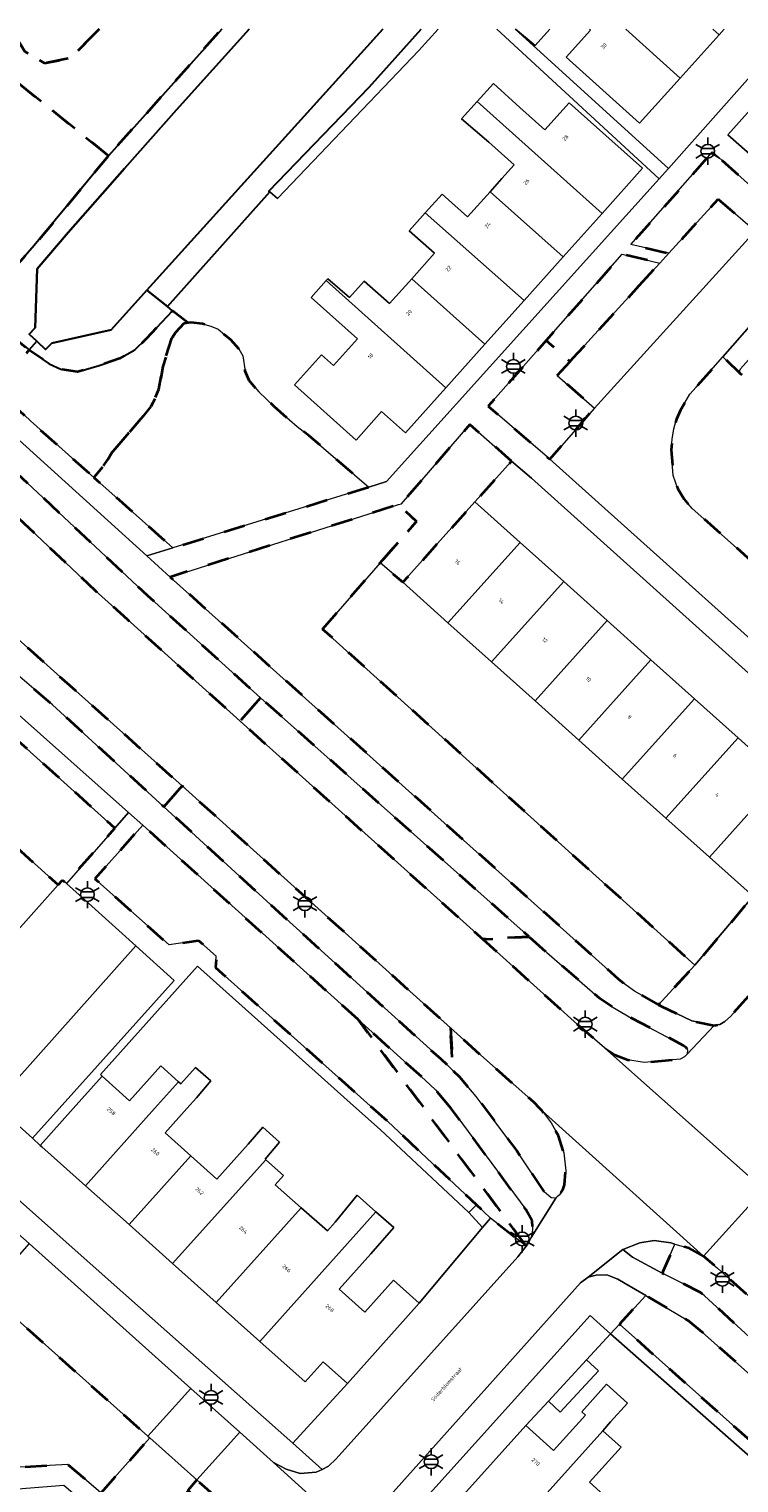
# Model space of a CAD drawing. Extents: x 105780 to 185197, y 477999 to 525027.
# Tile 99 of 256: x 106343 to 106409, y 479965 to 480100. Entities that reach past the tile are written whole.
import ezdxf
from ezdxf.enums import TextEntityAlignment as Align

# ---------------------------------------------------------------- set-up
doc = ezdxf.new("R2010")
doc.units = 0
doc.linetypes.add('XX-HIDDEN', pattern=[4, 2, -2])
for name, color, linetype, lineweight in [('B-GV-GR-HAAG_01-G', 252, 'GR-HAAG1', 13), ('B-GV-GR-MATERIAALGRENS-G', 252, 'XX-HIDDEN', 35), ('B-RO-IE-MEUBILAIR_WEGMEUBILAIR-S', 252, 'Continuous', 25), ('B-WE-GW-WATERGANG_SLOOT_INSTEEK-G', 252, 'Continuous', 30), ('B-XX-KG-KADASTRAAL_BEBOUWING-G', 252, 'Continuous', 20), ('B1-WE-OG-BEBOUWING-T18', 7, 'Continuous', 18), ('B1-WE-OG-TERREIN_ERF-GV', 252, 'Continuous', 18), ('B1-WE-OG-TOPOGRAFIE-T18', 10, 'Continuous', 18), ('B1-WE-VH-VERHARDING_ASFALT-GV', 252, 'Continuous', 18), ('B1-WE-VH-VERHARDING_BETONSTRAATSTEEN-GV', 252, 'Continuous', 18), ('B1-WE-VH-VERHARDING_TEGEL-GV', 252, 'Continuous', 18)]:
    doc.layers.add(name, color=color, linetype=linetype, lineweight=lineweight)
doc.styles.add('NLCS-ISO', font='NLCS-ISO.ttf')
doc.styles.add('NLCS-ISO-M200-T18', font='NLCS-ISO.ttf', dxfattribs={"height": 0.36})
doc.linetypes.add('GR-HAAG1', pattern='A,6,[176,NLCS.shx,S=0.125,R=0,X=0,Y=0],-2', length=8)

# ---------------------------------------------------------------- blocks, each defined once
blk = doc.blocks.new('B-SIE-WEG_LICHTMAST-SO')
at = {"ltscale": 0.1}
for p, q in [((-1.1, 0.63), (-2.19, 1.27)), ((0, 1.27), (0, 2.53)), ((1.1, 0.63), (2.19, 1.27)), ((-1.1, -0.63), (-2.19, -1.27)), ((0, -1.27), (0, -2.53)), ((1.1, -0.63), (2.19, -1.27))]:
    blk.add_line(p, q, dxfattribs=at)
at = {"flags": 128}
for points in [[(-1.16, 0.5), (1.16, 0.5)], [(-1.16, -0.5), (1.16, -0.5)]]:
    blk.add_lwpolyline(points, dxfattribs=at)
at = {"ltscale": 0.1}
blk.add_circle((0, 0), 1.27, dxfattribs=at)
at = {"style": 'NLCS-ISO'}
blk.add_attdef('TYPE', text='', height=1.8, dxfattribs=at).set_placement((0, 2.53), align=Align.BOTTOM_CENTER)

msp = doc.modelspace()

# ---------------------------------------------------------------- linework, layer by layer
at = {"layer": 'B-GV-GR-HAAG_01-G', "flags": 128}
for points in [[(106418.253, 480096.819), (106418.447, 480096.934), (106418.729, 480096.999), (106416.167, 480099.646), (106407.735, 480090.218), (106410.287, 480087.964), (106414.424, 480092.563)], [(106422.938, 480028.363), (106420.286, 480030.748), (106416.9, 480026.975), (106410.221, 480019.531), (106410.071, 480019.666), (106404.687, 480013.276), (106401.328, 480009.621), (106401.572, 480009.483), (106404.418, 480008.109), (106406.456, 480007.693), (106407.007, 480007.781), (106407.461, 480008.049), (106407.969, 480008.523), (106421.51, 480023.673), (106422.255, 480025.108), (106422.609, 480026.095), (106422.824, 480027.14)], [(106389.076, 479987.256), (106385.781, 479989.849), (106385.039, 479988.964), (106379.165, 479981.964), (106372.52, 479974.524), (106367.463, 479968.983), (106370.18, 479966.568), (106370.786, 479966.85), (106371.495, 479967.539), (106388.286, 479986.266)], [(106389.041, 479970.634), (106391.125, 479972.892), (106394.65, 479976.711), (106396.89, 479979.139), (106395, 479980.81), (106377.08, 479960.89), (106378.92, 479959.24), (106383.446, 479964.05), (106383.269, 479964.209)]]:
    msp.add_lwpolyline(points, close=True, dxfattribs=at)
at = {"layer": 'B-GV-GR-MATERIAALGRENS-G', "flags": 128}
for points in [[(106349.542, 480100.013), (106346.914, 480097.333), (106344.487, 480096.854), (106342.661, 480097.939), (106341.441, 480099.898), (106341.183, 480095.715), (106350.42, 480088.281), (106360.89, 480100.013)], [(106341.442, 480100.013), (106341.441, 480099.898), (106342.661, 480097.939), (106344.487, 480096.854), (106346.914, 480097.333), (106349.542, 480100.013)]]:
    msp.add_lwpolyline(points, dxfattribs=at)
for points in [[(106350.42, 480088.281), (106341.183, 480095.715), (106338.605, 480097.79), (106337.933, 480095.426), (106337.06, 480093.08), (106335.852, 480090.506), (106334.269, 480087.737), (106332.153, 480084.455), (106329.793, 480081.332), (106327.39, 480078.412), (106334.467, 480071.873), (106339.942, 480066.746), (106343.07, 480070.281), (106341.742, 480071.34), (106340.82, 480072.528), (106340.515, 480073.794), (106340.718, 480075.902), (106341.41, 480077.441), (106342.309, 480078.554), (106343.542, 480079.961)], [(106406.845, 480084.265), (106410.257, 480081.294), (106412.164, 480083.394), (106406.324, 480088.635), (106398.769, 480080.066), (106402.268, 480079.243)], [(106399.542, 480076.252), (106401.439, 480078.333), (106397.962, 480079.151), (106391.61, 480071.945), (106390.921, 480071.164), (106393.13, 480069.217), (106393.83, 480069.986)], [(106327.48, 480072.288), (106326.251, 480073.361), (106325.503, 480073.799), (106324.838, 480073.993), (106323.888, 480073.757), (106323.274, 480073.362), (106322.847, 480072.835), (106349.215, 480047.963), (106352.129, 480045.335), (106362.597, 480035.894), (106364.48, 480038.059), (106354.044, 480047.5), (106340.939, 480059.807)], [(106357.772, 480072.788), (106357.576, 480072.944), (106356.348, 480073.92), (106353.912, 480071.322), (106352.846, 480070.306), (106351.439, 480069.502), (106349.555, 480068.848), (106347.556, 480068.257), (106346.01, 480068.493), (106344.935, 480068.996), (106343.163, 480070.207), (106343.07, 480070.281), (106339.942, 480066.746), (106343.184, 480063.71), (106349.063, 480058.464), (106349.936, 480059.539), (106350.351, 480060.125), (106350.759, 480060.811), (106353.416, 480063.898), (106354.332, 480065.059), (106354.529, 480065.393), (106355.084, 480066.647), (106355.429, 480068.747), (106356.276, 480071.389), (106356.613, 480071.885), (106357.382, 480072.731)], [(106357.772, 480072.788), (106357.382, 480072.731), (106356.613, 480071.885), (106356.276, 480071.389), (106355.429, 480068.747), (106355.084, 480066.647), (106354.529, 480065.393), (106354.332, 480065.059), (106353.416, 480063.898), (106350.759, 480060.811), (106350.351, 480060.125), (106349.936, 480059.539), (106349.063, 480058.464), (106356.368, 480051.947), (106374.522, 480057.584), (106368.973, 480062.321), (106367.866, 480063.19), (106365.747, 480065.036), (106364.318, 480066.406), (106363.42, 480067.441), (106363.073, 480068.312), (106362.857, 480069.732), (106362.49, 480070.399), (106361.742, 480071.209), (106360.559, 480072.208), (106359.897, 480072.5), (106359.123, 480072.699), (106358.034, 480072.827)], [(106391.936, 480067.907), (106393.13, 480069.217), (106390.921, 480071.164), (106385.563, 480065.087), (106391.254, 480060.162), (106395.393, 480064.896)], [(106417.978, 480059.946), (106417.839, 480060.004), (106411.307, 480065.922), (106408.888, 480068.114), (106407.265, 480069.641), (106404.808, 480066.835), (106404.228, 480066.172), (106403.366, 480064.711), (106402.985, 480063.875), (106402.743, 480062.98), (106402.572, 480062.023), (106402.49, 480061.021), (106402.688, 480058.638), (106403.094, 480057.4), (106403.683, 480056.444), (106404.434, 480055.601), (106409.94, 480050.718)], [(106316.245, 480065.219), (106316.028, 480065.3), (106315.754, 480065.195), (106315.527, 480064.958), (106315.21, 480063.771), (106315.342, 480062.827), (106315.818, 480062.297), (106316.54, 480061.657), (106324.039, 480055.569), (106345.24, 480037.397), (106355.547, 480027.959), (106357.226, 480029.884), (106346.821, 480039.202), (106337.514, 480047.536), (106335.959, 480048.981), (106334.088, 480050.617)], [(106387.725, 480059.982), (106383.842, 480063.364), (106377.526, 480056.041), (106377.25, 480055.953), (106378.906, 480054.396), (106375.57, 480050.565), (106377.65, 480048.753), (106384.329, 480056.197)], [(106370.225, 480044.427), (106375.57, 480050.565), (106378.906, 480054.396), (106377.25, 480055.953), (106356.133, 480049.242), (106397.598, 480012.028), (106398.314, 480011.436), (106399.095, 480010.882), (106401.328, 480009.621), (106404.687, 480013.276)], [(106330.242, 480044.68), (106325.225, 480038.95), (106327.52, 480036.974), (106329.582, 480039.273), (106341.491, 480028.588), (106339.487, 480026.356), (106345.763, 480020.726), (106346.158, 480021.17), (106346.512, 480020.86), (106351.009, 480025.987)], [(106364.48, 480038.059), (106362.597, 480035.894), (106385.049, 480015.684), (106389.339, 480015.915)], [(106357.226, 480029.884), (106355.547, 480027.959), (106366.188, 480018.182), (106381.163, 480004.602), (106382.285, 480003.529), (106382.073, 480007.467)], [(106422.938, 480028.363), (106420.286, 480030.748), (106416.9, 480026.975), (106410.221, 480019.531), (106410.071, 480019.666), (106404.687, 480013.276), (106401.328, 480009.621), (106401.572, 480009.483), (106404.418, 480008.109), (106406.456, 480007.693), (106407.007, 480007.781), (106407.461, 480008.049), (106407.969, 480008.523), (106421.51, 480023.673), (106422.255, 480025.108), (106422.609, 480026.095), (106422.824, 480027.14)], [(106373.52, 480008.236), (106353.574, 480026.251), (106349.157, 480021.27), (106356.022, 480015.162), (106357.686, 480015.414), (106358.754, 480015.575), (106360.386, 480014.113), (106360.306, 480013.065), (106374.915, 480000), (106376.258, 479998.811), (106384.483, 479991.071), (106385.781, 479989.849), (106389.076, 479987.256)], [(106389.339, 480015.915), (106385.049, 480015.684), (106393.813, 480007.795), (106396.328, 480005.61), (106397.274, 480004.987), (106398.483, 480004.507), (106400.003, 480004.255), (106403.313, 480004.572), (106403.728, 480004.784), (106403.97, 480005.038), (106404.008, 480005.432), (106403.904, 480005.632), (106403.596, 480005.848), (106398.82, 480008.374), (106397.024, 480009.424), (106395.885, 480010.208), (106390.969, 480014.463)], [(106382.117, 480000), (106380.676, 480001.717), (106379.734, 480002.624), (106373.52, 480008.236), (106389.076, 479987.256), (106389.193, 479987.402), (106389.528, 479988.046), (106389.671, 479988.791), (106389.626, 479989.6), (106389.05, 479990.649)], [(106382.073, 480007.467), (106382.285, 480003.529), (106382.91, 480002.931), (106384.454, 480001.114), (106385.283, 480000), (106388.204, 479996.075), (106390.739, 479992.267), (106391.377, 479991.735), (106391.812, 479991.699), (106391.906, 479991.78), (106392.152, 479992.012), (106392.463, 479992.455), (106392.626, 479992.925), (106392.729, 479994.235), (106392.566, 479995.898), (106392.049, 479997.455), (106391.384, 479998.675), (106390.562, 479999.78), (106390.346, 480000), (106389.778, 480000.58), (106385.14, 480004.7)], [(106405.47, 479986.32), (106404.16, 479987.06), (106402.832, 479987.445), (106401.65, 479984.75), (106405.17, 479982.99), (106405.59, 479982.65), (106413.504, 479975.344), (106417.568, 479975.563), (106406.78, 479985.21)], [(106339.077, 479982.996), (106338.238, 479983.695), (106337.064, 479984.466), (106336.802, 479984.638), (106335.532, 479985.056), (106334.29, 479985.161), (106333.15, 479985.115), (106332.082, 479984.845), (106331.049, 479984.309), (106330.101, 479983.597), (106329.233, 479982.694), (106322.704, 479975.357), (106328.163, 479970.555), (106330.64, 479973.333), (106332.208, 479974.753), (106333.802, 479975.743), (106335.058, 479976.084), (106336.337, 479975.97), (106337.244, 479975.559), (106338.297, 479974.742), (106339.303, 479973.86), (106339.888, 479973.196), (106340.225, 479972.166), (106340.44, 479970.504), (106340.457, 479966.692), (106346.641, 479967.016), (106349.717, 479964.396), (106354.233, 479969.478), (106354.05, 479969.641)], [(106405.37, 479979.27), (106404.08, 479980.34), (106400.143, 479982.664), (106397.702, 479980.019), (106418.599, 479961.389), (106419.387, 479960.687), (106427.37, 479953.57), (106430.67, 479950.46), (106443.35, 479934.17), (106443.85, 479933.59), (106446.51, 479930.08), (106446.507, 479930.078), (106447.322, 479929.029), (106447.77, 479929.49), (106452.44, 479922.62), (106453.243, 479921.365), (106455.85, 479915.96), (106455.47, 479915.78), (106458.97, 479909.22), (106461.74, 479903.54), (106464.18, 479894.179), (106464.37, 479894.2), (106471.55, 479867.87), (106471.75, 479862.77), (106474.03, 479826.461), (106477.342, 479850.052), (106476.95, 479857.3), (106476.38, 479866.31), (106475.74, 479871.99), (106474.16, 479880.85), (106472.43, 479888.14), (106470.08, 479896.05), (106465.37, 479908.43), (106461.02, 479917.57), (106457.27, 479924.51), (106452.87, 479931.19), (106448.87, 479936.59), (106448.3, 479937.36), (106441.86, 479945.41), (106434.57, 479952.97), (106426.37, 479960.57), (106422.529, 479963.989), (106421.799, 479964.639)], [(106358.595, 479965.583), (106357.764, 479964.618), (106375.514, 479948.678), (106376.394, 479949.666), (106373.889, 479951.91), (106371.993, 479953.61)]]:
    msp.add_lwpolyline(points, close=True, dxfattribs=at)
at = {"layer": 'B-WE-GW-WATERGANG_SLOOT_INSTEEK-G', "flags": 128}
for points in [[(106360.89, 480100.013), (106350.42, 480088.281), (106343.542, 480079.961), (106342.309, 480078.554), (106341.41, 480077.441), (106340.718, 480075.902), (106340.515, 480073.794), (106340.82, 480072.528), (106341.742, 480071.34), (106343.07, 480070.281), (106343.779, 480071.084), (106343.077, 480071.74), (106343.633, 480072.327), (106343.81, 480077.8), (106346.688, 480081.176), (106351.904, 480087.087), (106356.713, 480092.537), (106363.444, 480100.013)], [(106363.444, 480100.013), (106356.713, 480092.537), (106351.904, 480087.087), (106346.688, 480081.176), (106343.81, 480077.8), (106343.633, 480072.327), (106343.077, 480071.74), (106343.779, 480071.084), (106343.848, 480071.02), (106344.595, 480070.321), (106345.169, 480070.923), (106350.671, 480072.148), (106353.969, 480075.811), (106375.807, 480100.013)], [(106375.807, 480100.013), (106353.969, 480075.811), (106355.869, 480074.301), (106365.359, 480084.925), (106365.263, 480085.009), (106374.526, 480094.63), (106379.353, 480100.013)]]:
    msp.add_lwpolyline(points, dxfattribs=at)
msp.add_lwpolyline([(106353.969, 480075.811), (106350.671, 480072.148), (106345.169, 480070.923), (106344.595, 480070.321), (106343.848, 480071.02), (106343.779, 480071.084), (106343.07, 480070.281), (106343.163, 480070.207), (106344.935, 480068.996), (106346.01, 480068.493), (106347.556, 480068.257), (106349.555, 480068.848), (106351.439, 480069.502), (106352.846, 480070.306), (106353.912, 480071.322), (106356.348, 480073.92), (106355.869, 480074.301)], close=True, dxfattribs=at)
at = {"layer": 'B-XX-KG-KADASTRAAL_BEBOUWING-G', "flags": 128}
for points in [[(106388.083, 480100.013), (106389.889, 480098.476), (106391.272, 480100.013)], [(106394.932, 480100.013), (106395.034, 480099.921), (106392.772, 480097.408), (106399.559, 480091.3), (106403.314, 480095.472), (106398.282, 480100.013)], [(106398.282, 480100.013), (106403.314, 480095.472), (106406.934, 480099.494), (106406.357, 480100.013)], [(106406.357, 480100.013), (106406.934, 480099.494), (106407.401, 480100.013)]]:
    msp.add_lwpolyline(points, dxfattribs=at)
for points in [[(106388.483, 480092.745), (106386.051, 480094.982), (106384.52, 480093.3), (106396.098, 480082.938), (106399.845, 480087.124), (106393.064, 480093.193), (106390.804, 480090.667)], [(106384.52, 480093.3), (106383.069, 480091.705), (106385.606, 480089.53), (106387.95, 480087.432), (106386.809, 480086.157), (106385.727, 480084.948), (106392.485, 480078.9), (106396.098, 480082.938)], [(106385.727, 480084.948), (106383.64, 480082.616), (106381.28, 480084.729), (106379.732, 480082.998), (106388.871, 480074.862), (106392.485, 480078.9)], [(106379.732, 480082.998), (106378.244, 480081.335), (106380.59, 480079.236), (106378.486, 480076.885), (106385.258, 480070.825), (106388.871, 480074.862)], [(106370.563, 480076.704), (106369.171, 480075.15), (106373.448, 480071.321), (106371.23, 480068.843), (106370.132, 480069.826), (106367.635, 480067.037), (106373.333, 480061.937), (106375.692, 480064.573), (106377.897, 480062.6), (106381.644, 480066.787)], [(106378.486, 480076.885), (106376.419, 480074.577), (106374.082, 480076.669), (106372.715, 480075.142), (106370.7, 480076.858), (106370.563, 480076.704), (106381.644, 480066.787), (106385.258, 480070.825)], [(106388.512, 480052.444), (106384.329, 480056.197), (106377.65, 480048.753), (106381.833, 480045)], [(106392.546, 480048.825), (106388.512, 480052.444), (106381.833, 480045), (106385.868, 480041.38)], [(106396.58, 480045.205), (106392.546, 480048.825), (106385.868, 480041.38), (106389.901, 480037.761)], [(106400.614, 480041.586), (106396.58, 480045.205), (106389.901, 480037.761), (106393.936, 480034.142)], [(106404.649, 480037.967), (106400.614, 480041.586), (106393.936, 480034.142), (106397.97, 480030.523)], [(106408.682, 480034.348), (106404.649, 480037.967), (106397.97, 480030.523), (106402.004, 480026.903)], [(106412.717, 480030.728), (106408.682, 480034.348), (106402.004, 480026.903), (106406.038, 480023.284)], [(106412.717, 480030.728), (106406.038, 480023.284), (106410.071, 480019.666), (106410.221, 480019.531), (106416.9, 480026.975)], [(106356.886, 480002.485), (106355.249, 480003.947), (106352.369, 480000.722), (106349.82, 480002.998), (106347.143, 480000), (106344.093, 479996.585), (106344.25, 479996.445), (106348.279, 479992.847), (106354.667, 480000)], [(106358.558, 480000.992), (106359.877, 480002.556), (106358.451, 480003.807), (106357.114, 480002.281), (106356.886, 480002.485), (106354.667, 480000), (106348.279, 479992.847), (106352.315, 479989.242), (106358.017, 479995.626), (106355.652, 479997.738), (106357.672, 480000)], [(106364.97, 479995.26), (106364.921, 479995.304), (106366.242, 479996.877), (106364.701, 479998.275), (106363.351, 479996.707), (106360.447, 479993.456), (106358.017, 479995.626), (106352.315, 479989.242), (106356.338, 479985.649)], [(106368.23, 479990.812), (106365.832, 479992.914), (106366.616, 479993.792), (106364.97, 479995.26), (106356.338, 479985.649), (106360.377, 479982.042)], [(106375.156, 479990.441), (106373.434, 479991.957), (106371.39, 479989.485), (106370.667, 479988.676), (106368.23, 479990.812), (106360.377, 479982.042), (106364.426, 479978.426)], [(106379.165, 479981.964), (106376.78, 479984.094), (106374.14, 479981.138), (106371.77, 479983.254), (106374.697, 479986.531), (106376.807, 479988.988), (106375.156, 479990.441), (106364.426, 479978.426), (106368.612, 479974.687), (106370.265, 479976.538), (106372.52, 479974.524)], [(106396.16, 479970.146), (106396.88, 479970.97), (106398.447, 479972.715), (106396.519, 479974.447), (106394.221, 479971.889), (106394.551, 479971.592), (106391.614, 479968.322), (106389.041, 479970.634), (106383.269, 479964.209), (106383.446, 479964.05), (106387.456, 479960.446)], [(106394.928, 479965.372), (106397.852, 479968.626), (106396.16, 479970.146), (106387.456, 479960.446), (106388.945, 479959.109), (106387.943, 479957.993), (106390.45, 479955.741), (106391.452, 479956.857), (106391.493, 479956.82), (106397.281, 479963.258)]]:
    msp.add_lwpolyline(points, close=True, dxfattribs=at)
at = {"layer": 'B1-WE-OG-TERREIN_ERF-GV', "flags": 128}
for points in [[(106380.915, 480100.013), (106379.122, 480098.017), (106366.053, 480084.321), (106365.359, 480084.925), (106355.869, 480074.301), (106356.348, 480073.92), (106357.576, 480072.944), (106357.772, 480072.788), (106358.034, 480072.827), (106359.123, 480072.699), (106359.897, 480072.5), (106360.559, 480072.208), (106361.742, 480071.209), (106362.49, 480070.399), (106362.857, 480069.732), (106363.073, 480068.312), (106363.42, 480067.441), (106364.318, 480066.406), (106365.747, 480065.036), (106367.866, 480063.19), (106368.973, 480062.321), (106374.522, 480057.584), (106376.153, 480058.09), (106401.365, 480086.132), (106386.356, 480100.013)], [(106379.353, 480100.013), (106374.526, 480094.63), (106365.263, 480085.009), (106365.359, 480084.925), (106366.053, 480084.321), (106379.122, 480098.017), (106380.915, 480100.013)], [(106386.356, 480100.013), (106401.365, 480086.132), (106402.243, 480087.104), (106389.714, 480098.495), (106388.045, 480100.013)], [(106388.045, 480100.013), (106389.714, 480098.495), (106402.243, 480087.104), (106413.688, 480100.013)], [(106391.272, 480100.013), (106389.889, 480098.476), (106388.083, 480100.013)], [(106407.401, 480100.013), (106406.934, 480099.494), (106403.314, 480095.472), (106399.559, 480091.3), (106392.772, 480097.408), (106395.034, 480099.921), (106394.932, 480100.013)], [(106327.311, 480000), (106345.763, 480020.726), (106339.487, 480026.356)], [(106429.43, 479949.95), (106409.84, 479967.69), (106396.89, 479979.139), (106394.65, 479976.711), (106395.752, 479975.694), (106392.227, 479971.875), (106391.125, 479972.892), (106389.041, 479970.634), (106391.614, 479968.322), (106394.551, 479971.592), (106394.221, 479971.889), (106396.519, 479974.447), (106398.447, 479972.715), (106396.88, 479970.97), (106396.16, 479970.146), (106397.852, 479968.626), (106394.928, 479965.372), (106397.281, 479963.258)]]:
    msp.add_lwpolyline(points, dxfattribs=at)
for points in [[(106379.732, 480082.998), (106381.28, 480084.729), (106383.64, 480082.616), (106385.727, 480084.948), (106386.809, 480086.157), (106387.95, 480087.432), (106385.606, 480089.53), (106383.069, 480091.705), (106384.52, 480093.3), (106386.051, 480094.982), (106388.483, 480092.745), (106390.804, 480090.667), (106393.064, 480093.193), (106399.845, 480087.124), (106396.098, 480082.938), (106392.485, 480078.9), (106388.871, 480074.862), (106385.258, 480070.825), (106381.644, 480066.787), (106377.897, 480062.6), (106375.692, 480064.573), (106373.333, 480061.937), (106367.635, 480067.037), (106370.132, 480069.826), (106371.23, 480068.843), (106373.448, 480071.321), (106369.171, 480075.15), (106370.563, 480076.704), (106370.7, 480076.858), (106372.715, 480075.142), (106374.082, 480076.669), (106376.419, 480074.577), (106378.486, 480076.885), (106380.59, 480079.236), (106378.244, 480081.335)], [(106389.553, 480058.39), (106387.725, 480059.982), (106384.329, 480056.197), (106388.512, 480052.444), (106392.546, 480048.825), (106396.58, 480045.205), (106400.614, 480041.586), (106404.649, 480037.967), (106408.682, 480034.348), (106412.717, 480030.728), (106416.9, 480026.975), (106420.286, 480030.748)], [(106381.833, 480045), (106377.65, 480048.753), (106375.57, 480050.565), (106370.225, 480044.427), (106404.687, 480013.276), (106410.071, 480019.666), (106406.038, 480023.284), (106402.004, 480026.903), (106397.97, 480030.523), (106393.936, 480034.142), (106389.901, 480037.761), (106385.868, 480041.38)], [(106373.379, 480000), (106358.657, 480013.174), (106349.663, 480003.138), (106349.82, 480002.998), (106352.369, 480000.722), (106355.249, 480003.947), (106356.886, 480002.485), (106357.114, 480002.281), (106358.451, 480003.807), (106359.877, 480002.556), (106358.558, 480000.992), (106357.672, 480000), (106355.652, 479997.738), (106358.017, 479995.626), (106360.447, 479993.456), (106363.351, 479996.707), (106364.701, 479998.275), (106366.242, 479996.877), (106364.921, 479995.304), (106364.97, 479995.26), (106366.616, 479993.792), (106365.832, 479992.914), (106368.23, 479990.812), (106370.667, 479988.676), (106371.39, 479989.485), (106373.434, 479991.957), (106375.156, 479990.441), (106376.807, 479988.988), (106374.697, 479986.531), (106371.77, 479983.254), (106374.14, 479981.138), (106376.78, 479984.094), (106379.165, 479981.964), (106385.039, 479988.964), (106383.758, 479990.355), (106375.566, 479998.064)], [(106348.279, 479992.847), (106344.25, 479996.445), (106344.093, 479996.585), (106343.387, 479997.268), (106340.305, 480000), (106339.862, 480000.393), (106339.511, 480000), (106336.439, 479996.556), (106340.885, 479992.605), (106350.666, 479983.912), (106367.463, 479968.983), (106372.52, 479974.524), (106370.265, 479976.538), (106368.612, 479974.687), (106364.426, 479978.426), (106360.377, 479982.042), (106356.338, 479985.649), (106352.315, 479989.242)], [(106384.483, 479991.071), (106383.758, 479990.355), (106385.039, 479988.964), (106385.781, 479989.849)], [(106397.702, 479980.019), (106396.89, 479979.139), (106409.84, 479967.69), (106429.43, 479949.95), (106445.34, 479929.49), (106446.507, 479930.078), (106446.51, 479930.08), (106443.85, 479933.59), (106443.35, 479934.17), (106430.67, 479950.46), (106427.37, 479953.57), (106419.387, 479960.687), (106418.599, 479961.389)], [(106394.65, 479976.711), (106391.125, 479972.892), (106392.227, 479971.875), (106395.752, 479975.694)]]:
    msp.add_lwpolyline(points, close=True, dxfattribs=at)
at = {"layer": 'B1-WE-VH-VERHARDING_ASFALT-GV', "flags": 128}
for points in [[(106410.257, 480081.294), (106395.393, 480064.896), (106391.254, 480060.162), (106419.744, 480034.592)], [(106362.597, 480035.894), (106352.129, 480045.335), (106349.215, 480047.963), (106322.847, 480072.835), (106320.646, 480070.296), (106321.343, 480069.683), (106321.349, 480069.677), (106321.364, 480069.664), (106330.43, 480060.817)], [(106409.94, 480050.718), (106404.434, 480055.601), (106403.683, 480056.444), (106403.094, 480057.4), (106402.688, 480058.638), (106402.49, 480061.021), (106402.572, 480062.023), (106402.743, 480062.98), (106402.985, 480063.875), (106403.366, 480064.711), (106404.228, 480066.172), (106404.808, 480066.835), (106407.265, 480069.641), (106410.174, 480072.964)], [(106328.846, 480059.061), (106318.984, 480067.134), (106318.95, 480067.165), (106318.917, 480067.197), (106318.391, 480067.695), (106316.245, 480065.219), (106334.088, 480050.617), (106335.959, 480048.981), (106337.514, 480047.536), (106346.821, 480039.202), (106357.226, 480029.884), (106382.073, 480007.467), (106385.14, 480004.7), (106389.778, 480000.58), (106390.346, 480000), (106390.562, 479999.78), (106405.47, 479986.32), (106411.068, 479992.51), (106396.328, 480005.61), (106393.813, 480007.795), (106385.049, 480015.684), (106362.597, 480035.894)], [(106340.939, 480059.807), (106354.044, 480047.5), (106364.48, 480038.059), (106389.339, 480015.915), (106390.969, 480014.463), (106395.885, 480010.208), (106397.024, 480009.424), (106398.82, 480008.374), (106403.596, 480005.848), (106403.904, 480005.632), (106404.008, 480005.432), (106403.97, 480005.038), (106406.456, 480007.693), (106404.418, 480008.109), (106401.572, 480009.483), (106401.328, 480009.621), (106399.095, 480010.882), (106398.314, 480011.436), (106397.598, 480012.028), (106356.133, 480049.242), (106353.971, 480051.203), (106341.805, 480062.234)], [(106330.317, 480046.953), (106352.267, 480027.414), (106353.574, 480026.251), (106373.52, 480008.236), (106379.734, 480002.624), (106380.676, 480001.717), (106382.117, 480000), (106389.05, 479990.649), (106389.626, 479989.6), (106389.671, 479988.791), (106389.528, 479988.046), (106391.812, 479991.699), (106391.377, 479991.735), (106390.739, 479992.267), (106388.204, 479996.075), (106385.283, 480000), (106384.454, 480001.114), (106382.91, 480002.931), (106382.285, 480003.529), (106381.163, 480004.602), (106366.188, 480018.182), (106355.547, 480027.959), (106345.24, 480037.397), (106324.039, 480055.569)], [(106421.51, 480023.673), (106407.969, 480008.523), (106407.461, 480008.049), (106407.007, 480007.781), (106406.456, 480007.693), (106403.97, 480005.038), (106403.728, 480004.784), (106403.313, 480004.572), (106400.003, 480004.255), (106398.483, 480004.507), (106397.274, 480004.987), (106396.328, 480005.61), (106411.068, 479992.51)], [(106376, 479963.58), (106394.09, 479983.84), (106394.81, 479984.37), (106398.03, 479986.95), (106399.6, 479987.54), (106400.93, 479987.76), (106402.47, 479987.55), (106402.832, 479987.445), (106404.16, 479987.06), (106405.47, 479986.32), (106390.562, 479999.78), (106391.384, 479998.675), (106392.049, 479997.455), (106392.566, 479995.898), (106392.729, 479994.235), (106392.626, 479992.925), (106392.463, 479992.455), (106392.152, 479992.012), (106391.906, 479991.78), (106391.812, 479991.699), (106389.528, 479988.046), (106389.193, 479987.402), (106389.076, 479987.256), (106388.286, 479986.266), (106371.495, 479967.539), (106370.786, 479966.85), (106370.18, 479966.568), (106369.625, 479966.31), (106368.149, 479966.192), (106366.868, 479966.584), (106365.698, 479967.209), (106375.938, 479957.915)], [(106443.35, 479962.76), (106434.78, 479970.73), (106422.845, 479981.441), (106417.03, 479986.66), (106411.62, 479991.79), (106411.068, 479992.51), (106405.47, 479986.32), (106406.78, 479985.21), (106417.568, 479975.563), (106434.3, 479960.6)], [(106433.48, 479957.43), (106416.78, 479972.32), (106413.504, 479975.344), (106405.59, 479982.65), (106405.17, 479982.99), (106401.65, 479984.75), (106398.9, 479986.24), (106398.03, 479986.95), (106394.81, 479984.37), (106395.54, 479984.57), (106396.55, 479984.58), (106397.54, 479984.2), (106398.232, 479983.792), (106400.143, 479982.664), (106404.08, 479980.34), (106405.37, 479979.27), (106421.799, 479964.639)]]:
    msp.add_lwpolyline(points, dxfattribs=at)
for points in [[(106330.317, 480046.953), (106313.354, 480061.223), (106312.347, 480062.148), (106311.202, 480060.902), (106324.664, 480049.491), (106328.66, 480046.104), (106330.242, 480044.68), (106351.009, 480025.987), (106352.267, 480027.414)], [(106343.056, 479987.49), (106339.077, 479982.996), (106354.05, 479969.641), (106358.037, 479974.066)], [(106365.698, 479967.209), (106362.564, 479970.009), (106358.595, 479965.583), (106371.993, 479953.61), (106375.938, 479957.915)]]:
    msp.add_lwpolyline(points, close=True, dxfattribs=at)
at = {"layer": 'B1-WE-VH-VERHARDING_BETONSTRAATSTEEN-GV', "flags": 128}
for points in [[(106410.257, 480081.294), (106406.845, 480084.265), (106402.268, 480079.243), (106401.439, 480078.333), (106399.542, 480076.252), (106393.83, 480069.986), (106393.13, 480069.217), (106391.936, 480067.907), (106395.393, 480064.896)], [(106352.948, 480015.059), (106348.551, 480019.022), (106346.512, 480020.86), (106346.158, 480021.17), (106345.763, 480020.726), (106327.311, 480000), (106324.258, 479996.571), (106327.163, 479993.934), (106329.298, 479991.996), (106330.453, 479993.293), (106332.393, 479993.658), (106335.516, 479994.246), (106334.884, 479994.813), (106335.433, 479995.428), (106336.439, 479996.556), (106339.511, 480000), (106339.862, 480000.393)], [(106340.885, 479992.605), (106336.439, 479996.556), (106335.433, 479995.428), (106334.884, 479994.813), (106335.516, 479994.246), (106341.214, 479989.141), (106343.056, 479987.49), (106358.037, 479974.066), (106362.564, 479970.009), (106365.698, 479967.209), (106366.868, 479966.584), (106368.149, 479966.192), (106369.625, 479966.31), (106370.18, 479966.568), (106367.463, 479968.983), (106350.666, 479983.912)], [(106362.564, 479970.009), (106358.037, 479974.066), (106354.05, 479969.641), (106354.233, 479969.478), (106358.595, 479965.583)], [(106304.296, 479927.84), (106294.002, 479927.286), (106284.405, 479926.77), (106284.724, 479922.083), (106279.093, 479921.809), (106276.879, 479924.19), (106270.421, 479917.002), (106269.901, 479916.369), (106269.632, 479915.774), (106269.569, 479915.224), (106276.923, 479915.623), (106316.113, 479917.747), (106356.532, 479963.231), (106357.764, 479964.618), (106358.595, 479965.583), (106354.233, 479969.478), (106349.717, 479964.396), (106348.586, 479963.123), (106334.695, 479947.492), (106331.118, 479943.466), (106313.352, 479923.475), (106304.454, 479923.042)]]:
    msp.add_lwpolyline(points, close=True, dxfattribs=at)
at = {"layer": 'B1-WE-VH-VERHARDING_TEGEL-GV', "flags": 128}
for points in [[(106413.688, 480100.013), (106402.243, 480087.104), (106401.365, 480086.132), (106376.153, 480058.09), (106374.522, 480057.584), (106356.368, 480051.947), (106353.971, 480051.203), (106356.133, 480049.242), (106377.25, 480055.953), (106377.526, 480056.041), (106383.842, 480063.364), (106387.725, 480059.982), (106389.553, 480058.39), (106420.286, 480030.748)], [(106413.207, 480085.042), (106412.989, 480085.516), (106410.287, 480087.964), (106407.735, 480090.218), (106416.167, 480099.646), (106418.729, 480096.999), (106419.041, 480096.891), (106421.28, 480095.036), (106421.787, 480094.784), (106422.132, 480094.673), (106422.277, 480094.767), (106423.174, 480095.724), (106423.278, 480095.917), (106423.226, 480096.436), (106423.129, 480096.615), (106420.78, 480098.851), (106420.578, 480099.09), (106420.505, 480099.406), (106419.748, 480100.013)], [(106419.744, 480034.592), (106391.254, 480060.162), (106385.563, 480065.087), (106390.921, 480071.164), (106391.61, 480071.945), (106397.962, 480079.151), (106401.439, 480078.333), (106402.268, 480079.243), (106398.769, 480080.066), (106406.324, 480088.635), (106412.164, 480083.394)], [(106339.665, 479964.575), (106346.279, 479965.096), (106348.586, 479963.123), (106349.717, 479964.396), (106346.641, 479967.016), (106340.457, 479966.692)]]:
    msp.add_lwpolyline(points, dxfattribs=at)
for points in [[(106327.39, 480078.412), (106326.347, 480077.412), (106326.214, 480077.203), (106326.126, 480076.888), (106326.203, 480076.701), (106326.444, 480076.419), (106341.805, 480062.234), (106353.971, 480051.203), (106356.368, 480051.947), (106349.063, 480058.464), (106343.184, 480063.71), (106339.942, 480066.746), (106334.467, 480071.873)], [(106411.621, 480071.583), (106411.793, 480071.776), (106411.87, 480072.119), (106411.874, 480072.558), (106411.474, 480072.969), (106411.173, 480073.168), (106410.765, 480073.208), (106410.352, 480073.158), (106410.174, 480072.964), (106407.265, 480069.641), (106408.888, 480068.114), (106408.836, 480068.381), (106408.91, 480068.538)], [(106383.758, 479990.355), (106384.483, 479991.071), (106376.258, 479998.811), (106374.915, 480000), (106360.306, 480013.065), (106360.386, 480014.113), (106358.754, 480015.575), (106357.686, 480015.414), (106356.022, 480015.162), (106349.157, 480021.27), (106353.574, 480026.251), (106352.267, 480027.414), (106351.009, 480025.987), (106346.512, 480020.86), (106348.551, 480019.022), (106352.948, 480015.059), (106356.485, 480011.87), (106345.838, 480000), (106343.387, 479997.268), (106344.093, 479996.585), (106347.143, 480000), (106349.82, 480002.998), (106349.663, 480003.138), (106358.657, 480013.174), (106373.379, 480000), (106375.566, 479998.064)], [(106356.485, 480011.87), (106352.948, 480015.059), (106339.862, 480000.393), (106340.305, 480000), (106343.387, 479997.268), (106345.838, 480000)], [(106402.832, 479987.445), (106402.47, 479987.55), (106400.93, 479987.76), (106399.6, 479987.54), (106398.03, 479986.95), (106398.9, 479986.24), (106401.65, 479984.75)], [(106395, 479980.81), (106396.89, 479979.139), (106397.702, 479980.019), (106400.143, 479982.664), (106398.232, 479983.792), (106397.54, 479984.2), (106396.55, 479984.58), (106395.54, 479984.57), (106394.81, 479984.37), (106394.09, 479983.84), (106376, 479963.58), (106375.265, 479962.517), (106377.08, 479960.89)]]:
    msp.add_lwpolyline(points, close=True, dxfattribs=at)

# ---------------------------------------------------------------- block references
at = {"layer": 'B-RO-IE-MEUBILAIR_WEGMEUBILAIR-S', "xscale": 0.5, "yscale": 0.5, "zscale": 0.5}
for p in [(106405.871, 480088.693), (106387.886, 480068.759), (106393.666, 480063.503), (106348.461, 480019.815), (106368.597, 480018.978), (106394.538, 480007.816), (106388.71, 479987.915), (106407.236, 479984.186), (106359.902, 479973.234), (106380.276, 479967.276)]:
    msp.add_blockref('B-SIE-WEG_LICHTMAST-SO', p, dxfattribs=at)

# ---------------------------------------------------------------- texts
at = {"layer": 'B1-WE-OG-BEBOUWING-T18', "style": 'NLCS-ISO-M200-T18'}
for s, rotation, p in [('30', 48, (106396.255, 480098.437)), ('28', 48.2, (106392.706, 480089.943)), ('26', 48.2, (106389.092, 480085.858)), ('24', 48.2, (106385.502, 480081.847)), ('22', 48.2, (106381.874, 480077.822)), ('20', 48.2, (106378.221, 480073.74)), ('18', 48.2, (106374.672, 480069.725)), ('16', 318.1, (106382.732, 480050.632)), ('14', 318.1, (106386.766, 480047.013)), ('12', 318.1, (106390.8, 480043.393)), ('10', 318.1, (106394.834, 480039.774)), ('8', 318.1, (106398.64, 480036.271)), ('6', 318.1, (106402.858, 480032.702)), ('4', 318.1, (106406.751, 480029.068)), ('258', 317.8, (106350.667, 479999.742)), ('260', 318.2, (106354.749, 479995.997)), ('262', 318.2, (106358.83, 479992.353)), ('264', 318.2, (106362.886, 479988.767)), ('266', 318.2, (106366.896, 479985.184)), ('268', 318.2, (106370.896, 479981.487)), ('270', 318.1, (106389.956, 479967.258))]:
    msp.add_text(s, height=0.36, rotation=rotation, dxfattribs=at).set_placement(p, align=Align.MIDDLE)
at = {"layer": 'B1-WE-OG-TOPOGRAFIE-T18', "style": 'NLCS-ISO-M200-T18'}
msp.add_text('Söderblomstraat', height=0.36, rotation=48.2, dxfattribs=at).set_placement((106381.702, 479974.449), align=Align.MIDDLE)

doc.saveas('drawing.dxf')
